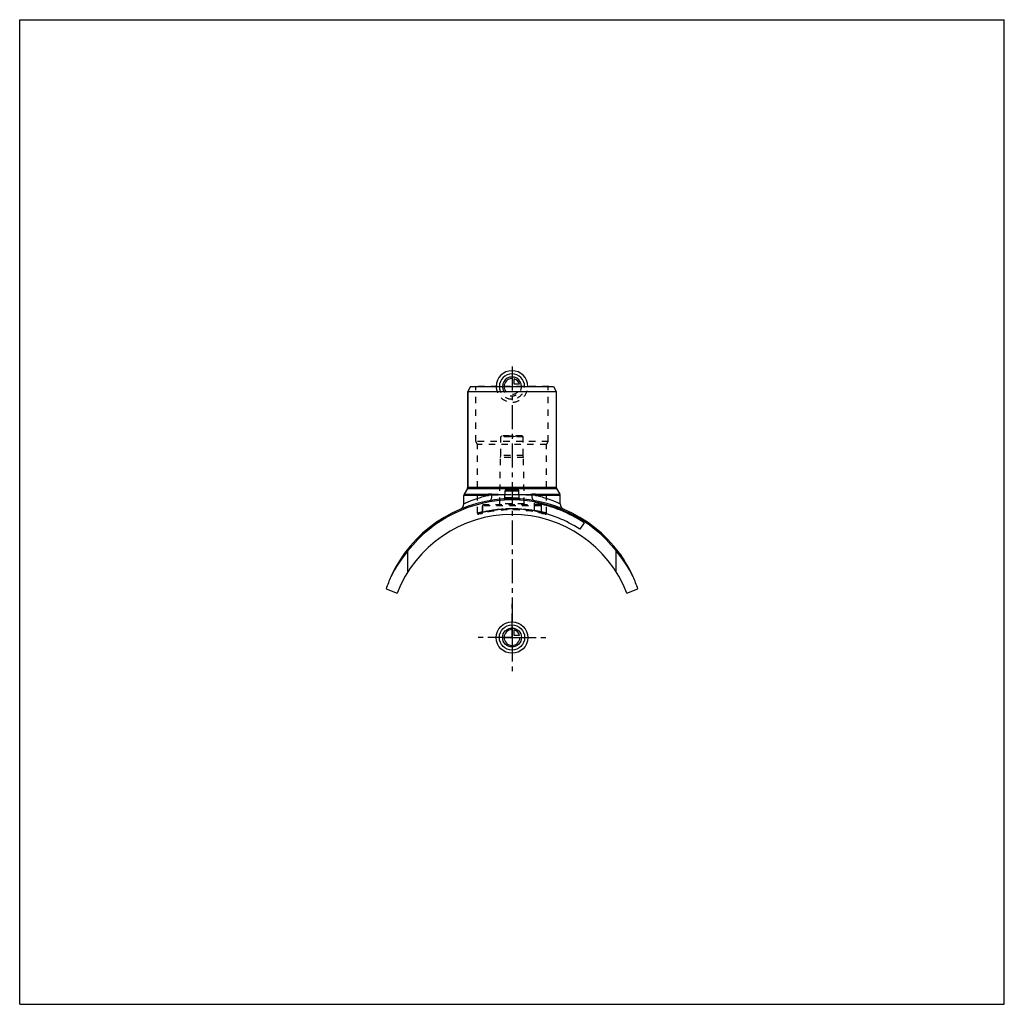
# Model space of a CAD drawing. Header units: millimetres. Extents: x 0 to 1000, y 0 to 1000.
import ezdxf

# ---------------------------------------------------------------- set-up
doc = ezdxf.new("R2010")
doc.units = ezdxf.units.MM
doc.header["$LTSCALE"] = 65.185185
doc.linetypes.add('CENTER', pattern=[0.6, 0.375, -0.075, 0.075, -0.075])
doc.linetypes.add('HIDDEN', pattern=[0.2, 0.1, -0.1])
doc.layers.get('0').update_dxf_attribs({"linetype": 'CONTINUOUS'})
for name, color, linetype in [('ACHSEN_S', 7, 'CONTINUOUS'), ('FASEN', 7, 'CONTINUOUS'), ('KOERPER', 7, 'CONTINUOUS'), ('KONST.EL_MIT_GEO', 7, 'CONTINUOUS'), ('KONSTR_EL', 7, 'CONTINUOUS'), ('KURVEN', 7, 'CONTINUOUS')]:
    doc.layers.add(name, color=color, linetype=linetype)

msp = doc.modelspace()

# ---------------------------------------------------------------- linework, layer by layer
at = {"color": 7, "linetype": 'Continuous'}
for p, q in [((0, 0), (0, 1000)), ((0, 1000), (1000, 1000)), ((1000, 0), (1000, 1000)), ((0, 0), (1000, 0))]:
    msp.add_line(p, q, dxfattribs=at)
at = {"layer": 'ACHSEN_S', "color": 2, "linetype": 'CENTER'}
msp.add_line((500, 647.7), (500, 352.3), dxfattribs=at)
at = {"layer": 'FASEN', "color": 7, "linetype": 'Continuous'}
for p, q in [((457.9, 627.5), (455, 622.5)), ((455, 622.5), (545, 622.5)), ((457.9, 627.5), (542.1, 627.5)), ((542.1, 627.5), (545, 622.5))]:
    msp.add_line(p, q, dxfattribs=at)
at = {"layer": 'FASEN', "color": 8, "linetype": 'HIDDEN'}
for p, q in [((489.6, 577.5), (488.6, 576.5)), ((511.4, 576.5), (488.6, 576.5)), ((510.3, 577.5), (489.6, 577.5)), ((510.3, 577.5), (511.4, 576.5))]:
    msp.add_line(p, q, dxfattribs=at)
at = {"layer": 'KOERPER', "color": 7, "linetype": 'Continuous'}
for p, q in [((455, 525.2), (455, 622.5)), ((451, 508.3), (451, 516.9)), ((549, 508.3), (549, 516.9)), ((573.2, 489.1), (568.8, 482.5))]:
    msp.add_line(p, q, dxfattribs=at)
at = {"layer": 'KOERPER', "color": 8, "linetype": 'HIDDEN'}
for p, q in [((488.6, 557.5), (488.6, 576.5)), ((511.4, 557.5), (511.4, 576.5)), ((487.5, 508.3), (488.3, 555.5)), ((488.3, 555.5), (488.6, 557.5)), ((511.7, 555.5), (488.3, 555.5)), ((511.4, 557.5), (488.6, 557.5)), ((511.7, 555.5), (511.4, 557.5)), ((512.5, 508.3), (511.7, 555.5)), ((470.1, 499.5), (470.1, 506.3)), ((529.9, 499.5), (529.9, 506.3))]:
    msp.add_line(p, q, dxfattribs=at)
at = {"layer": 'KOERPER', "color": 2, "linetype": 'CENTER'}
for q in [(500, 408.8), (463.8, 372.5), (536.2, 372.5), (500, 336.2)]:
    msp.add_line((500, 372.5), q, dxfattribs=at)
at = {"layer": 'KONST.EL_MIT_GEO', "color": 7, "linetype": 'Continuous'}
for p, q in [((455, 622.5), (455, 525.2)), ((545, 622.5), (545, 525.2)), ((454.7, 523.9), (451.3, 518.2)), ((454.7, 523.9), (545.3, 523.9)), ((455, 525.2), (545, 525.2)), ((492.6, 514.2), (493, 521.6)), ((493, 521.6), (507, 521.6)), ((493.9, 522.5), (506.1, 522.5)), ((507.4, 514.2), (507, 521.6)), ((545.3, 523.9), (548.7, 518.2)), ((476, 516.9), (451, 516.9)), ((451.3, 518.2), (476.2, 518.2)), ((523.8, 518.2), (548.7, 518.2)), ((549, 516.9), (524, 516.9)), ((523, 501), (523, 509.2)), ((609.8, 457.5), (609.6, 457.3)), ((609.7, 457.1), (610, 457.3)), ((614, 450.8), (614.2, 451)), ((614.5, 450), (614.7, 450.2))]:
    msp.add_line(p, q, dxfattribs=at)
at = {"layer": 'KONST.EL_MIT_GEO', "color": 8, "linetype": 'HIDDEN'}
for p, q in [((463.2, 627), (462.7, 627.5)), ((537.3, 627.5), (462.7, 627.5)), ((463.2, 571.5), (463.2, 627)), ((536.8, 627), (463.2, 627)), ((536.8, 627), (537.3, 627.5)), ((536.8, 571.5), (536.8, 627)), ((465, 568.4), (463.2, 571.5)), ((536.8, 571.5), (463.2, 571.5)), ((495, 577.5), (505, 577.5)), ((500, 576.2), (495, 577.5)), ((500, 576.2), (505, 577.5)), ((535, 568.4), (536.8, 571.5)), ((465, 498.7), (465, 568.4)), ((535, 568.4), (465, 568.4)), ((535, 498.7), (535, 568.4)), ((491.8, 513.3), (491.8, 513.3)), ((470.1, 506.3), (470.1, 499.5)), ((529.9, 506.3), (470.1, 506.3)), ((528.9, 507.3), (471.1, 507.3)), ((512.5, 508.3), (487.5, 508.3)), ((523.1, 501.3), (523, 501.3)), ((609.9, 457), (610.1, 457.1)), ((610.1, 457.1), (609.9, 456.9)), ((609.9, 456.9), (610.2, 457)), ((610.2, 456.5), (610.4, 456.7)), ((610.3, 456.3), (610.6, 456.4)), ((610.5, 456.1), (610.7, 456.3)), ((610.5, 456.1), (610.7, 456.2)), ((610.6, 455.9), (610.8, 456.1)), ((610.7, 455.7), (611, 455.9)), ((610.7, 455.7), (611, 455.9)), ((610.9, 455.5), (611.1, 455.7)), ((610.9, 455.4), (611.2, 455.6)), ((611.5, 454.6), (611.7, 454.8)), ((611.5, 454.6), (611.8, 454.7)), ((611.6, 454.5), (611.8, 454.7)), ((611.8, 454.2), (612, 454.4)), ((612, 453.8), (612.3, 454)), ((612.1, 453.7), (612.4, 453.8)), ((612.2, 453.6), (612.4, 453.8)), ((612.5, 453.1), (612.8, 453.2)), ((612.6, 452.9), (612.9, 453.1)), ((612.7, 452.9), (612.9, 453.1)), ((613.4, 451.7), (613.7, 451.9)), ((613.7, 451.3), (614, 451.4)), ((613.7, 451.2), (614, 451.4)), ((613.7, 451.2), (614, 451.4)), ((613.9, 451), (614.1, 451.2)), ((614, 450.9), (614.2, 451)), ((614.2, 450.5), (614.4, 450.7)), ((614.2, 450.5), (614.4, 450.7)), ((614.2, 450.4), (614.5, 450.6))]:
    msp.add_line(p, q, dxfattribs=at)
at = {"layer": 'KONST.EL_MIT_GEO', "color": 7, "linetype": 'Continuous'}
for points in [[(491.9, 513.3), (491.8, 513.3), (491.7, 513.3)], [(492.6, 514.2), (492.6, 514.1), (492.5, 514.1), (492.5, 514), (492.5, 513.9), (492.5, 513.8), (492.4, 513.8), (492.4, 513.7), (492.4, 513.6), (492.3, 513.6), (492.3, 513.5), (492.2, 513.5), (492.1, 513.4), (492.1, 513.4), (492, 513.3), (491.9, 513.3), (491.9, 513.3)], [(508.1, 513.3), (508.1, 513.3), (508, 513.3), (507.9, 513.4), (507.9, 513.4), (507.8, 513.5), (507.7, 513.5), (507.7, 513.6), (507.6, 513.6), (507.6, 513.7), (507.6, 513.8), (507.5, 513.8), (507.5, 513.9), (507.5, 514), (507.5, 514.1), (507.4, 514.1), (507.4, 514.2)], [(508.3, 513.3), (508.2, 513.3), (508.1, 513.3)]]:
    msp.add_lwpolyline(points, dxfattribs=at)
for centre, radius, start, end in [((452.5, 525.2), 2.5, 330, 360), ((493.9, 521.5), 1, 90, 177), ((506.1, 521.5), 1, 3, 90), ((547.5, 525.2), 2.5, 180, 210), ((500, 378.5), 135, 93.5556, 155.6416), ((453.5, 516.9), 2.5, 150, 180), ((482.7, 410.6), 106.6, 91.7893, 93.5984), ((476.2, 415.6), 102.5, 88.1214, 90.0041), ((499.5, -97.5), 614.9, 90.6351, 91.8815), ((499.3, 1121), 603.2, 268.1179, 269.3744), ((491.6, 514.2), 0.999, 273.5637, 356.9874), ((500.3, 1137.4), 619.7, 270.6422, 271.8654), ((500.5, -96.6), 614, 88.1175, 89.3658), ((508.4, 514.2), 0.999, 183.0125, 266.4362), ((500, 378.5), 135, 24.3584, 86.4444), ((523.8, 416.8), 101.3, 89.985, 91.8896), ((517.4, 411.4), 105.7, 86.3941, 88.2184), ((546.5, 516.9), 2.5, 0, 30), ((445, 508.3), 6, 292.9589, 360), ((500, 378.5), 132.7, 56.5, 80), ((500, 378.5), 124.7, 56.5, 79.3511), ((555, 508.3), 6, 180, 247.0411), ((500, 378.5), 135.3, 32, 35.7374)]:
    msp.add_arc(centre, radius, start, end, dxfattribs=at)
at = {"layer": 'KONST.EL_MIT_GEO', "color": 8, "linetype": 'HIDDEN'}
for centre, radius, start, end in [((482.6, 411.5), 105.6, 91.7814, 93.6062), ((476.2, 416.8), 101.3, 88.1104, 90.015), ((500, -120.9), 638.3, 88.1466, 91.8534), ((500, 1152.2), 634.4, 268.1508, 271.8492), ((500, 378.5), 135, 86.4444, 93.5556), ((491.6, 514.2), 1, 279.2462, 282.8233), ((500, -139.1), 656.5, 89.3655, 90.6345), ((500, 1159.5), 641.7, 269.353, 270.647), ((523.8, 415.6), 102.5, 89.9959, 91.8786), ((517.3, 410.5), 106.6, 86.4017, 88.2107), ((500, 372.5), 129.7, 74.9252, 105.0748), ((471.1, 506.3), 1, 90, 180), ((500, 364.9), 138.3, 89.9961, 102.4935), ((486.5, 508.3), 1, 270, 359), ((500, 364.8), 138.4, 80.4192, 90.0027), ((513.5, 508.3), 1, 181, 270), ((499.9, 380.4), 122.9, 77.9164, 79.1615), ((500.1, 365.2), 138.1, 77.5019, 80.4002), ((528.9, 506.3), 1, 0, 90), ((466, 498.7), 1, 180, 285.0748), ((469.1, 499.5), 1, 283.6878, 360), ((530.9, 499.5), 1, 180, 256.3122), ((534, 498.7), 1, 254.9252, 360)]:
    msp.add_arc(centre, radius, start, end, dxfattribs=at)
at = {"layer": 'KONST.EL_MIT_GEO', "color": 7, "linetype": 'Continuous'}
for points, knots in [([(451, 508.3), (451, 508.3), (451, 508.3), (451, 508.3), (451.1, 508.4), (451.1, 508.4), (451.2, 508.4), (451.3, 508.5), (451.5, 508.5), (451.7, 508.7), (452, 508.8), (452.4, 509), (452.9, 509.2), (453.8, 509.6), (455, 510.1), (456.3, 510.7), (457.9, 511.3), (459.6, 512), (462.2, 513), (465.9, 514.2), (470.7, 515.7), (474.2, 516.5), (476, 516.9)], [0, 0, 0, 0, 0.00029, 0.00116, 0.0026, 0.00462, 0.00722, 0.01039, 0.01844, 0.02876, 0.04131, 0.05605, 0.07296, 0.1131, 0.16135, 0.21731, 0.28055, 0.35066, 0.42721, 0.59805, 0.78998, 1, 1, 1, 1]), ([(476.2, 518.2), (476.1, 518.1), (476, 517.6), (476, 517.2), (476, 516.9)], [0, 0, 0, 0, 0.23888, 1, 1, 1, 1]), ([(477.8, 511.7), (477.9, 511.7), (478.2, 511.8), (478.6, 512.2), (478.9, 512.7), (479.1, 513.4), (479.3, 514.2), (479.5, 515.4), (479.4, 516.4), (479.4, 517.1)], [0, 0, 0, 0, 0.07486, 0.15947, 0.25988, 0.37824, 0.51406, 0.66526, 1, 1, 1, 1]), ([(479.5, 518.1), (479.5, 518), (479.4, 517.7), (479.4, 517.3), (479.4, 517.1)], [0, 0, 0, 0, 0.23923, 1, 1, 1, 1]), ([(491.6, 513.2), (491.6, 513.2), (491.6, 513.2), (491.7, 513.2), (491.7, 513.1)], [0, 0, 0, 0, 0.19921, 1, 1, 1, 1]), ([(491.7, 513.1), (491.7, 513.1), (491.9, 513.1), (492.2, 513), (492.7, 512.9), (493.5, 512.9), (494.5, 512.8), (495.7, 512.8), (497.6, 512.8), (499, 512.8), (500, 512.8)], [0, 0, 0, 0, 0.01749, 0.04222, 0.11358, 0.2129, 0.33739, 0.48324, 0.64585, 1, 1, 1, 1]), ([(492.6, 514.2), (492.6, 514.2), (492.6, 514.1), (492.7, 514), (492.9, 514), (493.1, 513.9), (493.5, 513.9), (494, 513.8), (494.8, 513.8), (495.9, 513.7), (497.2, 513.7), (498.6, 513.7), (499.5, 513.7), (500, 513.7)], [0, 0, 0, 0, 0.0104, 0.02694, 0.05169, 0.08504, 0.12692, 0.17705, 0.3003, 0.45032, 0.6214, 0.807, 1, 1, 1, 1]), ([(500, 513.7), (500.5, 513.7), (501.4, 513.7), (502.8, 513.7), (504.1, 513.7), (505.2, 513.8), (506, 513.8), (506.5, 513.9), (506.9, 513.9), (507.1, 514), (507.3, 514), (507.4, 514.1), (507.4, 514.2), (507.4, 514.2)], [0, 0, 0, 0, 0.193, 0.3786, 0.54968, 0.6997, 0.82295, 0.87308, 0.91496, 0.94831, 0.97306, 0.9896, 1, 1, 1, 1]), ([(500, 512.8), (500.5, 512.8), (501.6, 512.8), (503.1, 512.8), (504.5, 512.8), (505.8, 512.8), (506.8, 512.9), (507.5, 513), (507.9, 513), (508.1, 513.1), (508.3, 513.1), (508.4, 513.2), (508.4, 513.2)], [0, 0, 0, 0, 0.19075, 0.37432, 0.54386, 0.6931, 0.81664, 0.91022, 0.94484, 0.97109, 0.98913, 1, 1, 1, 1]), ([(520.5, 518.1), (520.5, 518), (520.6, 517.7), (520.6, 517.3), (520.6, 517.1)], [0, 0, 0, 0, 0.23923, 1, 1, 1, 1]), ([(522.2, 511.7), (522.1, 511.7), (521.8, 511.8), (521.4, 512.2), (521.1, 512.7), (520.9, 513.4), (520.7, 514.2), (520.5, 515.4), (520.6, 516.4), (520.6, 517.1)], [0, 0, 0, 0, 0.07486, 0.15947, 0.25989, 0.37824, 0.51406, 0.66526, 1, 1, 1, 1]), ([(523.8, 518.2), (523.9, 518.1), (524, 517.6), (524, 517.2), (524, 516.9)], [0, 0, 0, 0, 0.23888, 1, 1, 1, 1]), ([(524, 516.9), (525.8, 516.5), (529.3, 515.7), (534.1, 514.2), (537.8, 513), (540.4, 512), (542.1, 511.3), (543.7, 510.7), (545, 510.1), (546.2, 509.6), (547.1, 509.2), (547.6, 509), (548, 508.8), (548.3, 508.7), (548.5, 508.5), (548.7, 508.5), (548.8, 508.4), (548.9, 508.4), (548.9, 508.4), (549, 508.3), (549, 508.3), (549, 508.3), (549, 508.3)], [0, 0, 0, 0, 0.21002, 0.40195, 0.57279, 0.64934, 0.71945, 0.78269, 0.83864, 0.88689, 0.92703, 0.94394, 0.95869, 0.97124, 0.98155, 0.98961, 0.99278, 0.99538, 0.9974, 0.99884, 0.99971, 1, 1, 1, 1])]:
    msp.add_open_spline(points, degree=3, knots=knots, dxfattribs=at)
at = {"layer": 'KONST.EL_MIT_GEO', "color": 8, "linetype": 'HIDDEN'}
for points, knots in [([(479.5, 518.1), (479.5, 518), (479.4, 517.7), (479.4, 517.3), (479.4, 517.1)], [0, 0, 0, 0, 0.23923, 1, 1, 1, 1]), ([(500, 512.8), (499.5, 512.8), (498.4, 512.8), (496.8, 512.8), (495.4, 512.8), (494.2, 512.8), (493.1, 512.9), (492.4, 513), (491.9, 513.1), (491.7, 513.2), (491.6, 513.2), (491.6, 513.2)], [0, 0, 0, 0, 0.19343, 0.37936, 0.55059, 0.7006, 0.8238, 0.91581, 0.97389, 0.9903, 1, 1, 1, 1]), ([(500, 514.4), (499.5, 514.4), (498.6, 514.4), (497.2, 514.4), (495.9, 514.4), (495, 514.3), (494.3, 514.3), (493.8, 514.3), (493.5, 514.2), (493.2, 514.2), (492.9, 514.2), (492.8, 514.2), (492.7, 514.2), (492.7, 514.2), (492.6, 514.2), (492.6, 514.2), (492.6, 514.2), (492.6, 514.2)], [0, 0, 0, 0, 0.19482, 0.38219, 0.55495, 0.70649, 0.77245, 0.83099, 0.88155, 0.92362, 0.95678, 0.96992, 0.98071, 0.98914, 0.99517, 0.99879, 1, 1, 1, 1]), ([(492.6, 514.2), (492.6, 514.2), (492.6, 514.2), (492.6, 514.2), (492.7, 514.2), (492.7, 514.2), (492.8, 514.2), (492.9, 514.2), (493.2, 514.2), (493.5, 514.2), (493.8, 514.3), (494.3, 514.3), (494.8, 514.3), (495.3, 514.3), (496.1, 514.4), (497.2, 514.4), (498.6, 514.4), (499.5, 514.4), (500, 514.4)], [0, 0, 0, 0, 0.00121, 0.00483, 0.01086, 0.01929, 0.03008, 0.04322, 0.07638, 0.11845, 0.16901, 0.22755, 0.29351, 0.36624, 0.44505, 0.61781, 0.80518, 1, 1, 1, 1]), ([(500, 513.7), (499.5, 513.7), (498.6, 513.7), (497.2, 513.7), (495.9, 513.7), (494.8, 513.8), (494, 513.8), (493.5, 513.9), (493.1, 513.9), (492.9, 514), (492.7, 514), (492.6, 514.1), (492.6, 514.2), (492.6, 514.2)], [0, 0, 0, 0, 0.193, 0.3786, 0.54968, 0.6997, 0.82295, 0.87308, 0.91496, 0.94831, 0.97306, 0.9896, 1, 1, 1, 1]), ([(500, 514.4), (500.5, 514.4), (501.4, 514.4), (502.8, 514.4), (504.1, 514.4), (505, 514.3), (505.7, 514.3), (506.2, 514.3), (506.5, 514.2), (506.8, 514.2), (507.1, 514.2), (507.2, 514.2), (507.3, 514.2), (507.3, 514.2), (507.4, 514.2), (507.4, 514.2), (507.4, 514.2), (507.4, 514.2)], [0, 0, 0, 0, 0.19482, 0.38219, 0.55495, 0.70649, 0.77245, 0.83099, 0.88155, 0.92362, 0.95678, 0.96992, 0.98071, 0.98914, 0.99517, 0.99879, 1, 1, 1, 1]), ([(520.5, 518.1), (520.5, 518), (520.6, 517.7), (520.6, 517.3), (520.6, 517.1)], [0, 0, 0, 0, 0.23922, 1, 1, 1, 1]), ([(465, 498.7), (465, 498.7), (465, 498.7), (465, 498.7), (465.1, 498.7), (465.1, 498.8), (465.2, 498.8), (465.3, 498.8), (465.4, 498.8), (465.7, 498.9), (466.1, 499), (466.5, 499.1), (467.1, 499.3), (467.7, 499.4), (468.4, 499.6), (469.5, 499.8), (471, 500.2), (473, 500.6), (475.3, 501), (477.9, 501.5), (480.6, 501.9), (483.5, 502.3), (487.7, 502.7), (493.2, 503.1), (497.7, 503.2), (500, 503.2)], [0, 0, 0, 0, 0.00031, 0.0007, 0.00124, 0.00279, 0.00496, 0.00775, 0.01115, 0.01978, 0.03082, 0.04424, 0.05999, 0.07803, 0.09829, 0.12071, 0.17177, 0.23066, 0.29677, 0.36945, 0.44803, 0.53178, 0.61994, 0.80625, 1, 1, 1, 1]), ([(529.9, 499.5), (529.9, 499.5), (529.9, 499.5), (529.9, 499.5), (529.8, 499.5), (529.8, 499.6), (529.7, 499.6), (529.6, 499.6), (529.3, 499.7), (529, 499.7), (528.6, 499.8), (528.2, 500), (527.4, 500.1), (526.3, 500.4), (524.8, 500.7), (523.1, 501), (521.1, 501.4), (518.9, 501.8), (515.7, 502.2), (511.3, 502.7), (505.8, 503.1), (500, 503.3), (494.2, 503.1), (488.7, 502.7), (484.3, 502.2), (481.1, 501.8), (478.9, 501.4), (476.9, 501), (475.2, 500.7), (473.7, 500.4), (472.6, 500.1), (471.8, 500), (471.4, 499.8), (471, 499.7), (470.7, 499.7), (470.4, 499.6), (470.3, 499.6), (470.2, 499.6), (470.2, 499.5), (470.1, 499.5), (470.1, 499.5), (470.1, 499.5), (470.1, 499.5)], [0, 0, 0, 0, 0.00016, 0.00062, 0.00139, 0.00248, 0.00387, 0.00556, 0.00987, 0.01538, 0.02208, 0.02994, 0.03895, 0.06026, 0.08577, 0.1152, 0.14825, 0.18459, 0.22389, 0.30988, 0.40308, 0.5, 0.59692, 0.69012, 0.77611, 0.81541, 0.85175, 0.8848, 0.91423, 0.93974, 0.96105, 0.97006, 0.97792, 0.98462, 0.99013, 0.99444, 0.99613, 0.99752, 0.99861, 0.99938, 0.99984, 1, 1, 1, 1]), ([(500, 503.2), (504.5, 503.2), (511, 502.9), (519.2, 501.9), (524.5, 501.1), (528.7, 500.2), (531.6, 499.6), (533.4, 499.1), (534.2, 498.9), (534.7, 498.8), (534.9, 498.7), (535, 498.7)], [0, 0, 0, 0, 0.37999, 0.55192, 0.70319, 0.82821, 0.92196, 0.95575, 0.98022, 0.99504, 1, 1, 1, 1]), ([(525.7, 500.5), (526, 500.4), (526.6, 500.3), (527.5, 500.1), (528.2, 499.9), (528.7, 499.8), (529.1, 499.7), (529.3, 499.7), (529.5, 499.6), (529.6, 499.6), (529.8, 499.6), (529.8, 499.5), (529.9, 499.5), (529.9, 499.5), (529.9, 499.5), (529.9, 499.5), (529.9, 499.5)], [0, 0, 0, 0, 0.22856, 0.42942, 0.60147, 0.74372, 0.80339, 0.8553, 0.89936, 0.93551, 0.96369, 0.98385, 0.99091, 0.99596, 0.99899, 1, 1, 1, 1]), ([(470.1, 500), (469.3, 499.8), (468.1, 499.5), (466.5, 499.1), (465.5, 498.9), (465.1, 498.8), (465, 498.7)], [0, 0, 0, 0, 0.42915, 0.7435, 0.93544, 1, 1, 1, 1]), ([(535, 498.7), (535, 498.7), (535, 498.7), (535, 498.7), (534.9, 498.7), (534.9, 498.8), (534.9, 498.8), (534.8, 498.8), (534.7, 498.8), (534.5, 498.9), (534.3, 498.9), (534, 499), (533.6, 499.1), (532.9, 499.3), (532.1, 499.5), (531.1, 499.7), (530.3, 499.9), (529.9, 500)], [0, 0, 0, 0, 0.00101, 0.00405, 0.0091, 0.01617, 0.02525, 0.03635, 0.06456, 0.10075, 0.14485, 0.1968, 0.2565, 0.3988, 0.57085, 0.77163, 1, 1, 1, 1])]:
    msp.add_open_spline(points, degree=3, knots=knots, dxfattribs=at)
msp.add_open_spline([(508.4, 513.2), (508.4, 513.2), (508.4, 513.2), (508.4, 513.2)], degree=3, dxfattribs=at)
at = {"layer": 'KONST.EL_MIT_GEO', "color": 7, "linetype": 'Continuous'}
msp.add_open_spline([(508.4, 513.2), (508.4, 513.2), (508.4, 513.2), (508.4, 513.2)], degree=3, dxfattribs=at)
at = {"layer": 'KONSTR_EL', "color": 7, "linetype": 'Continuous'}
for p, q in [((394.3, 439.3), (394.3, 460.4)), ((605.7, 439.3), (605.7, 460.4)), ((372.1, 421.8), (383.4, 417.5)), ((616.6, 417.5), (627.9, 421.8))]:
    msp.add_line(p, q, dxfattribs=at)
for centre, radius, start, end in [((500, 378.5), 133.7, 37.7794, 142.2206), ((500, 372.5), 125, 21.1035, 158.8965), ((495.2, 375), 132.2, 139.7275, 153.3805), ((504.8, 375), 132.2, 26.6195, 40.2725), ((500, 378.5), 135, 155.6416, 161.2729), ((500, 378.5), 135, 18.7271, 24.3584)]:
    msp.add_arc(centre, radius, start, end, dxfattribs=at)
at = {"layer": 'KURVEN', "color": 40, "linetype": 'Continuous'}
for p, q in [((500, 637.1), (500, 627.5)), ((502.2, 629.7), (502.2, 635.2)), ((507.7, 629.7), (502.2, 629.7)), ((500, 382.1), (500, 372.5)), ((502.2, 374.7), (502.2, 380.2)), ((490.4, 372.5), (508, 372.5)), ((507.7, 374.7), (502.2, 374.7))]:
    msp.add_line(p, q, dxfattribs=at)
at = {"layer": 'KURVEN', "color": 8, "linetype": 'HIDDEN'}
msp.add_line((490.4, 627.5), (508, 627.5), dxfattribs=at)
at = {"layer": 'KURVEN', "color": 40, "linetype": 'Continuous'}
for radius in [16, 12.8, 9.6]:
    msp.add_circle((500, 372.5), radius, dxfattribs=at)
for centre, radius, start, end in [((500, 627.5), 16, 0, 180), ((500, 627.5), 12.8, 0, 180), ((500, 627.5), 9.6, 0, 180.0001), ((500, 627.5), 8, 90, 180.0001), ((500, 627.5), 8, 15.962, 74.038), ((500, 372.5), 8, 90, 360), ((500, 372.5), 8, 15.962, 74.038)]:
    msp.add_arc(centre, radius, start, end, dxfattribs=at)
at = {"layer": 'KURVEN', "color": 8, "linetype": 'HIDDEN'}
for radius, start in [(16, 180), (12.8, 180), (9.6, 180.0001), (8, 180.0001)]:
    msp.add_arc((500, 627.5), radius, start, 360, dxfattribs=at)

doc.saveas('drawing.dxf')
